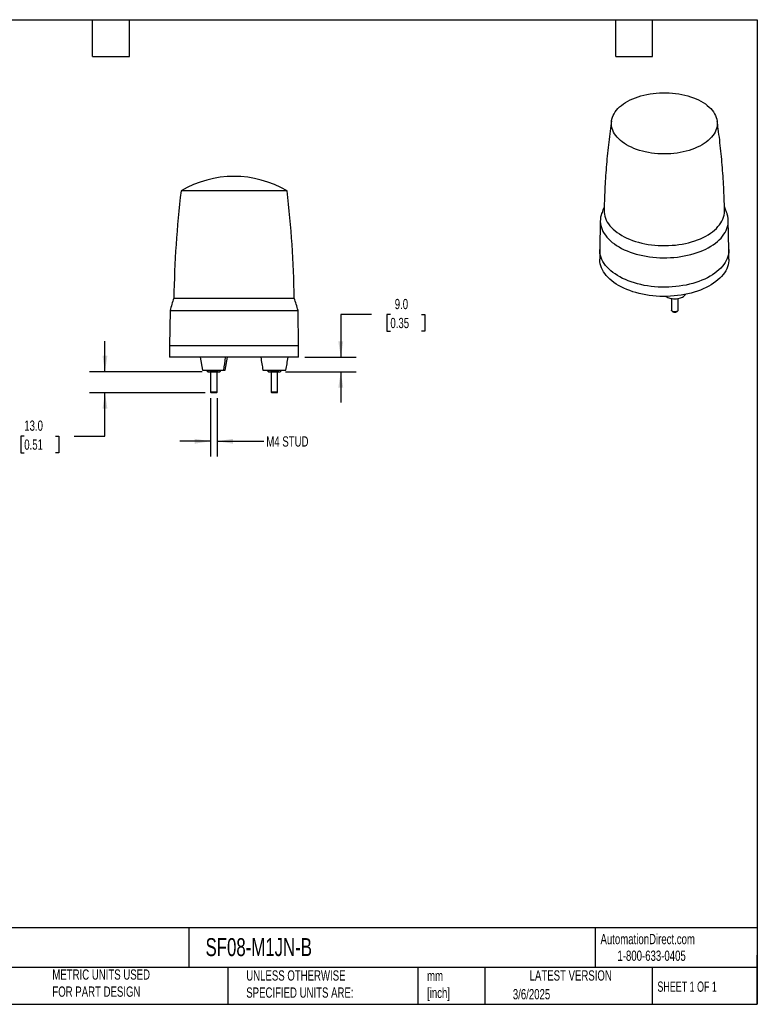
# Model space of a CAD drawing. Header units: millimetres. Extents: x 19 to 819, y 19 to 629.
# Tile 3 of 3: x 363 to 819, y 19 to 629. Entities that reach past the tile are written whole.
import ezdxf

# ---------------------------------------------------------------- set-up
doc = ezdxf.new("R2010")
doc.units = ezdxf.units.MM
doc.header["$LTSCALE"] = 3
doc.linetypes.add('SLD-Solid', pattern=[0])
doc.layers.add('DIMENSIONS', color=140, linetype='SLD-Solid', lineweight=25)
doc.layers.add('TEXT', color=140, linetype='SLD-Solid', lineweight=25)
doc.styles.add('SLDTEXTSTYLE0', font='TXT', dxfattribs={"width": 0.7})
doc.styles.add('SLDTEXTSTYLE1', font='TXT', dxfattribs={"width": 0.65})
doc.dimstyles.new('SLDDIMSTYLE3', dxfattribs={"dimtxt": 6.474023, "dimasz": 9.906, "dimexe": 0, "dimexo": 0.0625, "dimgap": 1.618506, "dimtad": 0, "dimtih": 1, "dimtoh": 1, "dimrnd": 1e-09, "dimzin": 12, "dimdsep": 46, "dimtxsty": 'SLDTEXTSTYLE0', "dimsah": 1, "dimcen": 0.09, "dimadec": 0, "dimazin": 3, "dimtfac": 1, "dimtmove": 0, "dimatfit": 0, "dimfxl": 0, "dimfrac": 2, "dimtolj": 1, "dimtzin": 12, "dimarcsym": 0})
doc.dimstyles.new('SLDDIMSTYLE4', dxfattribs={"dimtxt": 6.474023, "dimasz": 9.906, "dimexe": 0, "dimexo": 0.0625, "dimgap": 1.618506, "dimtad": 0, "dimtih": 1, "dimtoh": 1, "dimrnd": 1e-09, "dimzin": 4, "dimdsep": 46, "dimtxsty": 'SLDTEXTSTYLE0', "dimsah": 1, "dimcen": 0.09, "dimadec": 0, "dimazin": 1, "dimtfac": 1, "dimtmove": 0, "dimatfit": 0, "dimfxl": 0, "dimfrac": 2, "dimtolj": 1, "dimtzin": 12, "dimarcsym": 0})

# ---------------------------------------------------------------- blocks, each defined once
blk = doc.blocks.new('_D_5')
at = {"layer": 'DIMENSIONS'}
for p, q in [((480.76, 394.23), (480.76, 358.12)), ((484.76, 394.23), (484.76, 358.12)), ((480.76, 367.65), (461.71, 367.65)), ((484.76, 367.65), (513.8, 367.65))]:
    blk.add_line(p, q, dxfattribs=at)
for points in [[(480.76, 367.65), (470.86, 369.17), (470.86, 366.13)], [(484.76, 367.65), (494.67, 366.13), (494.67, 369.17)]]:
    blk.add_solid(points, dxfattribs=at)
at = {"layer": 'DIMENSIONS', "insert": (515.25, 370.69), "char_height": 6.35, "attachment_point": 1, "style": 'SLDTEXTSTYLE0'}
blk.add_mtext('M4 STUD', dxfattribs=at)
blk = doc.blocks.new('_D_6')
at = {"layer": 'DIMENSIONS'}
for p, q in [((415.37, 410.65), (415.37, 429.7)), ((475.45, 410.65), (405.84, 410.65)), ((477.34, 397.65), (405.84, 397.65)), ((415.37, 370.85), (415.37, 397.65)), ((365.41, 370.85), (363.24, 370.85)), ((363.24, 370.85), (363.24, 360.56)), ((384.65, 370.85), (386.83, 370.85)), ((386.83, 370.85), (386.83, 360.56)), ((396.32, 370.85), (415.37, 370.85)), ((363.24, 360.56), (365.41, 360.56)), ((386.83, 360.56), (384.65, 360.56))]:
    blk.add_line(p, q, dxfattribs=at)
for points in [[(415.37, 410.65), (416.89, 420.56), (413.85, 420.56)], [(415.37, 397.65), (413.85, 387.74), (416.89, 387.74)]]:
    blk.add_solid(points, dxfattribs=at)
at = {"layer": 'DIMENSIONS', "char_height": 6.35, "attachment_point": 1, "style": 'SLDTEXTSTYLE0'}
for s, insert in [('13.0', (365.41, 380.49)), ('0.51', (365.41, 368.75))]:
    blk.add_mtext(s, dxfattribs=dict(at, insert=insert))
blk = doc.blocks.new('_D_7')
at = {"layer": 'DIMENSIONS'}
for p, q in [((580.38, 446.15), (561.33, 446.15)), ((561.33, 446.15), (561.33, 419.65)), ((592.05, 446.15), (589.88, 446.15)), ((589.88, 446.15), (589.88, 435.86)), ((611.29, 446.15), (613.46, 446.15)), ((613.46, 446.15), (613.46, 435.86)), ((589.88, 435.86), (592.05, 435.86)), ((613.46, 435.86), (611.29, 435.86)), ((539.07, 419.65), (570.86, 419.65)), ((527.11, 410.65), (570.86, 410.65)), ((561.33, 410.65), (561.33, 391.6))]:
    blk.add_line(p, q, dxfattribs=at)
for points in [[(561.33, 419.65), (562.86, 429.56), (559.81, 429.56)], [(561.33, 410.65), (559.81, 400.74), (562.86, 400.74)]]:
    blk.add_solid(points, dxfattribs=at)
at = {"layer": 'DIMENSIONS', "char_height": 6.35, "attachment_point": 1, "style": 'SLDTEXTSTYLE0'}
for s, insert in [('9.0', (594.74, 455.78)), ('0.35', (592.05, 444.04))]:
    blk.add_mtext(s, dxfattribs=dict(at, insert=insert))

msp = doc.modelspace()

# ---------------------------------------------------------------- linework, layer by layer
for p, q in [((527.897807, 522.6073), (462.46673, 522.6073)), ((528.061657, 522.6073), (527.897807, 522.6073)), ((721.984066, 504.372413), (721.600084, 486.411251)), ((801.593992, 486.411251), (801.21001, 504.372413)), ((721.597038, 486.126288), (721.597038, 480.410503)), ((801.597038, 480.410503), (801.597038, 486.126288)), ((457.982679, 456.252995), (532.545709, 456.252995)), ((766.067514, 456.026203), (766.067514, 448.824628)), ((770.067514, 448.824628), (770.067514, 456.01678)), ((455.648205, 448.649804), (455.264194, 426.649804)), ((455.648205, 448.649804), (534.880182, 448.649804)), ((535.264194, 426.649804), (534.880182, 448.649804)), ((766.65307, 448.008353), (766.928887, 447.849075)), ((769.206141, 447.849075), (769.481957, 448.008353)), ((455.264194, 426.649804), (455.264194, 419.649804)), ((495.264194, 426.649804), (455.264194, 426.649804)), ((535.264194, 426.649804), (495.264194, 426.649804)), ((535.264194, 419.649804), (535.264194, 426.649804)), ((535.264194, 419.649804), (455.264194, 419.649804)), ((474.364298, 419.649804), (475.664283, 411.649804)), ((489.864105, 411.649804), (491.16409, 419.649804)), ((478.719493, 410.964287), (479.264194, 410.649804)), ((478.722742, 410.962411), (478.722742, 411.649804)), ((480.743468, 410.962411), (480.743468, 411.649804)), ((480.764194, 410.649804), (480.764194, 398.039804)), ((484.764194, 398.039804), (484.764194, 410.649804)), ((484.78492, 411.649804), (484.78492, 410.962411)), ((486.264194, 410.649804), (486.808894, 410.964287)), ((486.805646, 410.962411), (486.805646, 411.649804)), ((513.164194, 411.649804), (527.364194, 411.649804)), ((516.219493, 410.964287), (516.764194, 410.649804)), ((516.222742, 410.962411), (516.222742, 411.649804)), ((518.243468, 410.962411), (518.243468, 411.649804)), ((518.264194, 410.649804), (518.264194, 398.039804)), ((522.264194, 398.039804), (522.264194, 410.649804)), ((522.28492, 411.649804), (522.28492, 410.962411)), ((523.764194, 410.649804), (524.308894, 410.964287)), ((524.305646, 411.649804), (524.305646, 410.962411)), ((480.764194, 398.039804), (481.154194, 397.649804)), ((484.764194, 398.039804), (480.764194, 398.039804)), ((484.374194, 397.649804), (481.154194, 397.649804)), ((484.374194, 397.649804), (484.764194, 398.039804)), ((518.264194, 398.039804), (518.654194, 397.649804)), ((522.264194, 398.039804), (518.264194, 398.039804)), ((521.874194, 397.649804), (518.654194, 397.649804)), ((521.874194, 397.649804), (522.264194, 398.039804))]:
    msp.add_line(p, q)
at = {"flags": 128}
for points in [[(786.987754, 576.464098), (788.20615, 575.548212), (789.325558, 574.591149), (790.341814, 573.59647), (791.251137, 572.567876), (792.050146, 571.509192), (792.735867, 570.424357), (793.305749, 569.317408), (793.757673, 568.19246), (794.089957, 567.053701), (794.301365, 565.905365), (794.391111, 564.751725), (794.358861, 563.597072), (794.204735, 562.445702), (793.929306, 561.301897), (793.533599, 560.169914), (793.019086, 559.053963), (792.387681, 557.958195), (791.641732, 556.886686), (790.784015, 555.843423), (789.817721, 554.832288), (788.746444, 553.85704), (787.57417, 552.921309), (786.305258, 552.028574), (784.944431, 551.182159), (783.49675, 550.38521), (781.9676, 549.640692), (780.362671, 548.951377), (778.687932, 548.319826), (776.949614, 547.748391), (775.154183, 547.239197), (773.308319, 546.794138), (771.418888, 546.414869), (769.492919, 546.102802), (767.537577, 545.859098), (765.560136, 545.684662), (763.567952, 545.580145), (761.568436, 545.545935), (759.569026, 545.582158), (757.577161, 545.688681), (755.600249, 545.865107), (753.645647, 546.11078), (751.720624, 546.424786), (749.832342, 546.805956), (747.987825, 547.252873), (746.193935, 547.763875), (744.457346, 548.337059), (742.784518, 548.970295), (741.181674, 549.661226), (739.654776, 550.407281), (738.209505, 551.205687), (736.851237, 552.053472), (735.585024, 552.947482), (734.415579, 553.884392), (733.34725, 554.860717), (732.384012, 555.872824), (731.529449, 556.916949), (730.786739, 557.989207), (730.158645, 559.085609), (729.647504, 560.202077), (729.255218, 561.334457), (728.983245, 562.478537), (728.832598, 563.63006), (728.803836, 564.784744), (728.897068, 565.938292), (729.111945, 567.086413), (729.447669, 568.224837), (729.902991, 569.349327), (730.476217, 570.455701), (731.165215, 571.539844), (731.96742, 572.597722), (732.87985, 573.625399), (733.89911, 574.619053), (735.021408, 575.574987), (736.242568, 576.489645), (737.55805, 577.359625), (738.962957, 578.181689), (740.452065, 578.952781), (742.019834, 579.670031), (743.660431, 580.330772), (745.367754, 580.932544), (747.13545, 581.47311), (748.956945, 581.950459), (750.825462, 582.362815), (752.734049, 582.708644), (754.675608, 582.986659), (756.642914, 583.195826), (758.628651, 583.335367), (760.62543, 583.404763), (762.625823, 583.403756), (764.622389, 583.332349), (766.607701, 583.190809), (768.574372, 582.979661), (770.515088, 582.699692), (772.422628, 582.351942), (774.289896, 581.937706), (776.109945, 581.458523), (777.876006, 580.916178), (779.581508, 580.312687), (781.220106, 579.650296), (782.785706, 578.931469), (784.272482, 578.158879), (785.674904, 577.335401), (786.987754, 576.464098)], [(722.7653, 508.618224), (722.435225, 507.543265), (722.165181, 506.292617), (722.014891, 505.035281), (721.98481, 503.775075), (722.07503, 502.515826), (722.285277, 501.261358), (722.614913, 500.015481), (723.062936, 498.781979), (723.627985, 497.564597), (724.308346, 496.367034), (725.101951, 495.192926), (726.006391, 494.045838), (727.018918, 492.929255), (728.136458, 491.846567), (729.355616, 490.801062), (730.672691, 489.795916), (732.083682, 488.834182), (733.584303, 487.918779)], [(724.317999, 510.546549), (724.349728, 509.376777), (724.501625, 508.150733), (724.77452, 506.931695), (725.167522, 505.723638), (725.67935, 504.530504), (726.308334, 503.356183), (727.052422, 502.204508), (727.909187, 501.079233), (728.875835, 499.984029), (729.949213, 498.922469), (731.12582, 497.898015), (732.401817, 496.914009), (733.773044, 495.973661), (735.235026, 495.080037)], [(733.584303, 487.918779), (735.169999, 487.052489), (736.835953, 486.237941), (738.577105, 485.47761), (740.388168, 484.773805), (742.263642, 484.128663), (744.197831, 483.544143), (746.18486, 483.022021), (748.218696, 482.563883), (750.293161, 482.171119), (752.401956, 481.844923), (754.538676, 481.586285), (756.696832, 481.39599), (758.86987, 481.274617), (761.05119, 481.222534), (763.234167, 481.239899), (765.412173, 481.32666), (767.578593, 481.482553), (769.726846, 481.707105), (771.85041, 481.999633), (773.942834, 482.35925), (775.997765, 482.784863), (778.008961, 483.275179), (779.970315, 483.82871), (781.87587, 484.443774), (783.719838, 485.118504), (785.496621, 485.85085), (787.200821, 486.638588), (788.827263, 487.479327), (790.371008, 488.370512), (791.827367, 489.309437), (793.191918, 490.293251), (794.460516, 491.318965), (795.629309, 492.383466), (796.694747, 493.483519), (797.653595, 494.615784), (798.50294, 495.776823), (799.240202, 496.96311), (799.863144, 498.17104), (800.369873, 499.396948), (800.75885, 500.637108), (801.028894, 501.887755), (801.179185, 503.145091), (801.209266, 504.405298), (801.119045, 505.664547), (800.908798, 506.919015), (800.579163, 508.164892), (800.429037, 508.617476)], [(735.235026, 495.080037), (736.782995, 494.236052), (738.411903, 493.44446), (740.116436, 492.707843), (741.891034, 492.028602), (743.729909, 491.408954), (745.627063, 490.85092), (747.576308, 490.35632), (749.571285, 489.926767), (751.605488, 489.563663), (753.672282, 489.268191), (755.764924, 489.041316), (757.876589, 488.883777), (760.00039, 488.796088), (762.129398, 488.778536), (764.25667, 488.831178), (766.375267, 488.953842), (768.478279, 489.146127), (770.558845, 489.407407), (772.61018, 489.73683), (774.625592, 490.13332), (776.598507, 490.595585), (778.522491, 491.122117), (780.391268, 491.711198), (782.198742, 492.360908), (783.939017, 493.069125), (785.606417, 493.833542), (787.195504, 494.651664), (788.701094, 495.520822), (790.118276, 496.438183), (791.442428, 497.400752), (792.66923, 498.405392), (793.794681, 499.448824), (794.815111, 500.527646), (795.727189, 501.638338), (796.527943, 502.777278), (797.214759, 503.940751), (797.785397, 505.124961), (798.237996, 506.326046), (798.571081, 507.540089), (798.783563, 508.763129), (798.874751, 509.991177), (798.876082, 510.54628)], [(789.881309, 469.798126), (788.280243, 468.923438), (786.59814, 468.100995), (784.84011, 467.333294), (783.011492, 466.622667), (781.117839, 465.971271), (779.164901, 465.381086), (777.158611, 464.853903), (775.10506, 464.391323), (773.010487, 463.994752), (770.881251, 463.665394), (768.723819, 463.404249), (766.544743, 463.212109), (764.350641, 463.08956), (762.148177, 463.036972), (759.944039, 463.054506), (757.744921, 463.142108), (755.557501, 463.299512), (753.388424, 463.52624), (751.244276, 463.821604), (749.131569, 464.184707), (747.056719, 464.614445), (745.026027, 465.109514), (743.045662, 465.668411), (741.121636, 466.289437), (739.259793, 466.970707), (737.465788, 467.710152), (735.745068, 468.505526), (734.10286, 469.354414), (732.544151, 470.254238), (731.073675, 471.202264), (729.695897, 472.195614), (728.415002, 473.231272), (727.234879, 474.306091), (726.159114, 475.416807), (725.190972, 476.560048), (724.333394, 477.732341), (723.588985, 478.930126), (722.960005, 480.149766), (722.448364, 481.387557), (722.055616, 482.639738), (721.782955, 483.902509), (721.631207, 485.172032), (721.600084, 486.411251)], [(801.593992, 486.411251), (801.593241, 485.808123), (801.502146, 484.536667), (801.289861, 483.270039), (800.95703, 482.012085), (800.504664, 480.766626), (799.934137, 479.537445), (799.247181, 478.328273), (798.445883, 477.142784), (797.532677, 475.984577), (796.510335, 474.85717), (795.381963, 473.763987), (794.150986, 472.708348), (792.821145, 471.693459), (791.396477, 470.722402), (789.881309, 469.798126)], [(801.597038, 480.410503), (801.562868, 479.456247), (801.411121, 478.186723), (801.138459, 476.923953), (800.745711, 475.671771), (800.234071, 474.433981), (799.605091, 473.214341), (798.860681, 472.016555), (798.003103, 470.844262), (797.034961, 469.701021), (795.959196, 468.590305), (794.779073, 467.515486), (793.498178, 466.479829), (792.1204, 465.486478), (790.649924, 464.538452), (789.091215, 463.638628), (787.449007, 462.789741), (785.728288, 461.994366), (783.934282, 461.254921), (782.07244, 460.573651), (780.148414, 459.952625), (778.168048, 459.393728), (776.137356, 458.898659), (774.062507, 458.468921), (771.949799, 458.105818), (769.805651, 457.810454), (767.636574, 457.583726), (765.449155, 457.426322), (763.250037, 457.33872), (761.045898, 457.321186), (758.843434, 457.373774), (756.649332, 457.496324), (754.470257, 457.688463), (752.312825, 457.949608), (750.183589, 458.278966), (748.089015, 458.675537), (746.035464, 459.138117), (744.029174, 459.6653), (742.076237, 460.255485), (740.182583, 460.906881), (738.353965, 461.617508), (736.595935, 462.385209), (734.913833, 463.207653), (733.312766, 464.082341), (731.797598, 465.006617), (730.37293, 465.977674), (729.043089, 466.992563), (727.812113, 468.048201), (726.68374, 469.141384), (725.661398, 470.268791), (724.748192, 471.426998), (723.946894, 472.612487), (723.259938, 473.821659), (722.689411, 475.050841), (722.237045, 476.2963), (721.904214, 477.554253), (721.691929, 478.820881), (721.600835, 480.092337), (721.597038, 480.410503)], [(770.067514, 448.824628), (770.028056, 448.596418), (769.868151, 448.322121), (769.595106, 448.079399), (769.226076, 447.883502), (768.78425, 447.746739), (768.297388, 447.677704), (767.796083, 447.680735), (767.311832, 447.755641), (766.875064, 447.897715), (766.513222, 448.09803), (766.249042, 448.344001), (766.099123, 448.62017), (766.067514, 448.824628)]]:
    msp.add_lwpolyline(points, dxfattribs=at)
for centre, radius, start, end in [((495.264194, 467.649804), 64, 59.172146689, 120.827853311), ((1107.896392, 445.662178), 650, 173.201549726, 179.066406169), ((-117.368005, 445.662178), 650, 0.933593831, 6.798450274), ((609.720907, 405.503508), 160.000001, 161.507272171, 164.355705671), ((380.80748, 405.503508), 160.000001, 15.644294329, 18.492727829), ((768.067514, 449.992715), 2.427275, 242.024310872, 297.975689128), ((319.668767, 439.546612), 171.527938, 350.640003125, 353.338838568), ((660.51806, 439.700432), 149.999999, 187.68176896, 190.778003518), ((380.010328, 439.700432), 149.999999, 349.221996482, 352.31823104)]:
    msp.add_arc(centre, radius, start, end)
for points, knots in [([(728.920361, 566.079471), (728.617497, 563.960263), (727.989253, 559.56431), (727.166674, 552.862002), (726.421935, 545.981721), (725.785997, 539.080969), (725.257388, 532.163905), (724.833643, 525.233885), (724.528793, 518.294042), (724.36126, 513.397116), (724.327061, 510.813758), (724.323528, 510.546872)], [0, 0, 0, 0, 0.1155761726, 0.2397440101, 0.363980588, 0.4882704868, 0.6125988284, 0.7369512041, 0.8613136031, 0.9856723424, 1, 1, 1, 1]), ([(798.864235, 510.546465), (798.852596, 511.295492), (798.80501, 514.358055), (798.611351, 519.729032), (798.282247, 526.654386), (797.83833, 533.565181), (797.289543, 540.458267), (796.635129, 547.330491), (795.872115, 554.177479), (795.089431, 560.42699), (794.513942, 564.382497), (794.267888, 566.073696)], [0, 0, 0, 0, 0.0402158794, 0.164431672, 0.2885735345, 0.4126282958, 0.5365826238, 0.6604229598, 0.7841354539, 0.9077058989, 1, 1, 1, 1]), ([(724.381295, 512.923761), (724.20228, 512.480216), (723.631055, 511.064895), (723.122001, 509.616871), (722.772478, 508.62264)], [0, 0, 0, 0, 0.3133876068, 1, 1, 1, 1]), ([(800.41431, 508.621572), (800.201184, 509.239119), (799.702112, 510.685208), (799.142388, 512.100555), (798.821693, 512.911484)], [0, 0, 0, 0, 0.4270461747, 1, 1, 1, 1]), ([(762.575455, 457.354306), (762.619045, 457.319001), (762.92326, 457.072602), (763.702632, 456.680509), (764.951807, 456.215762), (766.479173, 455.904776), (768.178532, 455.79818), (769.924562, 455.937613), (771.555154, 456.320917), (772.941387, 456.902761), (773.971608, 457.616473), (774.57018, 458.211543), (774.738589, 458.566099), (774.775804, 458.644448)], [0, 0, 0, 0, 0.0148811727, 0.1038573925, 0.202101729, 0.3086626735, 0.4215909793, 0.5379948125, 0.6543986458, 0.7673269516, 0.873887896, 0.9721322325, 1, 1, 1, 1]), ([(475.693064, 411.649804), (475.691095, 411.649804), (475.685822, 411.649804), (476.01432, 411.649804), (476.697546, 411.649804), (477.773296, 411.649804), (479.177219, 411.649804), (480.800782, 411.649804), (482.49107, 411.649804), (484.102403, 411.649804), (485.528634, 411.649804), (486.718266, 411.649804), (487.65958, 411.649804), (488.38647, 411.649804), (488.744836, 411.649804), (488.912974, 411.649804)], [0, 0, 0, 0, 0.0476693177, 0.1276437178, 0.2143881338, 0.3063158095, 0.4010726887, 0.4958295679, 0.5877572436, 0.6745016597, 0.7544760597, 0.8269058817, 0.8916890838, 0.9491825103, 1, 1, 1, 1]), ([(479.290326, 410.649804), (479.282182, 410.649804), (479.244124, 410.649804), (479.389656, 410.649804), (479.619933, 410.649804), (479.733105, 410.649804)], [0, 0, 0, 0, 0.12161797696, 0.56830778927, 1, 1, 1, 1]), ([(479.733105, 410.649804), (479.904564, 410.649804), (480.074464, 410.679388), (480.411645, 410.788312), (480.578888, 410.867391), (480.743468, 410.962411)], [0, 0, 0, 0, 0.5, 0.5, 1, 1, 1, 1]), ([(479.733105, 410.649804), (479.878938, 410.649804), (480.061895, 410.649804), (480.494207, 410.649804), (480.743468, 410.649804), (481.28492, 410.649804), (481.576774, 410.649804), (482.170756, 410.649804), (482.472527, 410.649804), (482.764194, 410.649804)], [0, 0, 0, 0, 0.25, 0.25, 0.5, 0.5, 0.75, 0.75, 1, 1, 1, 1]), ([(479.733105, 410.649804), (479.918551, 410.649804), (480.195298, 410.649804), (480.62307, 410.649804), (480.764194, 410.649804)], [0, 0, 0, 0, 0.6700945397, 1, 1, 1, 1]), ([(482.764194, 410.649804), (482.421276, 410.649804), (482.081475, 410.679388), (481.407113, 410.788312), (481.072628, 410.867391), (480.743468, 410.962411)], [0, 0, 0, 0, 0.5, 0.5, 1, 1, 1, 1]), ([(482.764194, 410.649804), (483.05586, 410.649804), (483.357632, 410.649804), (483.951613, 410.649804), (484.243468, 410.649804), (484.78492, 410.649804), (485.03418, 410.649804), (485.466492, 410.649804), (485.649449, 410.649804), (485.795283, 410.649804)], [0, 0, 0, 0, 0.25, 0.25, 0.5, 0.5, 0.75, 0.75, 1, 1, 1, 1]), ([(484.764194, 410.649804), (484.961675, 410.649804), (485.369989, 410.649804), (485.650461, 410.649804), (485.795283, 410.649804)], [0, 0, 0, 0, 0.4836520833, 1, 1, 1, 1]), ([(485.795283, 410.649804), (485.966742, 410.649804), (486.136642, 410.679388), (486.473823, 410.788312), (486.641065, 410.867391), (486.805646, 410.962411)], [0, 0, 0, 0, 0.5, 0.5, 1, 1, 1, 1]), ([(485.795283, 410.649804), (485.94598, 410.649804), (486.219393, 410.649804), (486.232278, 410.649804), (486.238062, 410.649804)], [0, 0, 0, 0, 0.55117022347, 1, 1, 1, 1]), ([(485.795283, 410.649804), (485.94598, 410.649804), (486.219393, 410.649804), (486.232278, 410.649804), (486.238062, 410.649804)], [0, 0, 0, 0, 0.5511702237, 1, 1, 1, 1]), ([(488.912974, 411.649804), (489.060463, 411.649804), (489.374815, 411.649804), (489.691044, 411.649804), (489.868817, 411.649804), (489.842579, 411.649804), (489.835323, 411.649804)], [0, 0, 0, 0, 0.2568425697, 0.5474267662, 0.8748550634, 1, 1, 1, 1]), ([(516.790326, 410.649804), (516.782182, 410.649804), (516.744124, 410.649804), (516.889656, 410.649804), (517.119933, 410.649804), (517.233105, 410.649804)], [0, 0, 0, 0, 0.1216179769, 0.5683077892, 1, 1, 1, 1]), ([(517.233105, 410.649804), (517.404564, 410.649804), (517.574464, 410.679388), (517.911645, 410.788312), (518.078888, 410.867391), (518.243468, 410.962411)], [0, 0, 0, 0, 0.5, 0.5, 1, 1, 1, 1]), ([(517.233105, 410.649804), (517.378938, 410.649804), (517.561895, 410.649804), (517.994207, 410.649804), (518.243468, 410.649804), (518.78492, 410.649804), (519.076774, 410.649804), (519.670756, 410.649804), (519.972527, 410.649804), (520.264194, 410.649804)], [0, 0, 0, 0, 0.25, 0.25, 0.5, 0.5, 0.75, 0.75, 1, 1, 1, 1]), ([(520.264194, 410.649804), (519.921276, 410.649804), (519.581475, 410.679388), (518.907113, 410.788312), (518.572628, 410.867391), (518.243468, 410.962411)], [0, 0, 0, 0, 0.5, 0.5, 1, 1, 1, 1]), ([(520.264194, 410.649804), (520.55586, 410.649804), (520.857632, 410.649804), (521.451613, 410.649804), (521.743468, 410.649804), (522.28492, 410.649804), (522.53418, 410.649804), (522.966492, 410.649804), (523.149449, 410.649804), (523.295283, 410.649804)], [0, 0, 0, 0, 0.25, 0.25, 0.5, 0.5, 0.75, 0.75, 1, 1, 1, 1]), ([(523.295283, 410.649804), (523.466742, 410.649804), (523.636642, 410.679388), (523.973823, 410.788312), (524.141065, 410.867391), (524.305646, 410.962411)], [0, 0, 0, 0, 0.5, 0.5, 1, 1, 1, 1]), ([(523.295283, 410.649804), (523.44598, 410.649804), (523.719393, 410.649804), (523.732278, 410.649804), (523.738062, 410.649804)], [0, 0, 0, 0, 0.5511702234, 1, 1, 1, 1])]:
    msp.add_open_spline(points, degree=3, knots=knots)
for points in [[(478.722742, 410.962411), (479.051656, 410.772512), (479.390575, 410.649804), (479.733105, 410.649804)], [(484.78492, 410.962411), (484.127091, 410.772512), (483.449254, 410.649804), (482.764194, 410.649804)], [(484.78492, 410.962411), (485.113834, 410.772512), (485.452753, 410.649804), (485.795283, 410.649804)], [(516.222742, 410.962411), (516.551656, 410.772512), (516.890575, 410.649804), (517.233105, 410.649804)], [(522.28492, 410.962411), (521.627091, 410.772512), (520.949254, 410.649804), (520.264194, 410.649804)], [(522.28492, 410.962411), (522.613834, 410.772512), (522.952753, 410.649804), (523.295283, 410.649804)]]:
    msp.add_open_spline(points, degree=3)
at = {"layer": 'TEXT'}
for p, q in [((19.05, 628.65), (819.15, 628.65)), ((407.67, 605.79), (407.67, 628.65)), ((430.53, 605.79), (430.53, 628.65)), ((731.52, 605.79), (731.52, 628.65)), ((754.38, 605.79), (754.38, 628.65)), ((819.15, 628.65), (819.15, 19.05)), ((407.67, 605.79), (430.53, 605.79)), ((731.52, 605.79), (754.38, 605.79)), ((819.15, 66.378323), (19.05, 66.378323)), ((467.276686, 66.378323), (467.276686, 41.91)), ((718.726132, 66.378323), (718.726132, 41.91)), ((819.15, 19.05), (819.15, 49.53)), ((819.15, 41.91), (19.05, 41.91)), ((491.340532, 41.91), (491.340532, 19.05)), ((609.072914, 41.91), (609.072914, 19.05)), ((650.436293, 41.91), (650.436293, 19.05)), ((754.046247, 41.91), (754.046247, 19.05)), ((19.05, 19.05), (819.15, 19.05))]:
    msp.add_line(p, q, dxfattribs=at)

# ---------------------------------------------------------------- texts
for s, insert, char_height, attachment_point, style in [('AutomationDirect.com', (722.084876, 62.629594), 6.35, 1, 'SLDTEXTSTYLE0'), ('SF08-M1JN-B', (477.623166, 60.019161), 11.1125, 1, 'SLDTEXTSTYLE0'), ('1-800-633-0405', (732.574739, 52.311071), 6.35, 1, 'SLDTEXTSTYLE0'), ('METRIC UNITS USED ^JFOR PART DESIGN', (382.813004, 40.667648), 6.35, 1, 'SLDTEXTSTYLE0'), ('UNLESS OTHERWISE ^JSPECIFIED UNITS ARE:', (502.823739, 40.081527), 6.35, 1, 'SLDTEXTSTYLE0'), ('mm^J[inch]', (614.721508, 39.891567), 6.35, 1, 'SLDTEXTSTYLE0'), ('LATEST VERSION', (703.656394, 40.091982), 6.35, 2, 'SLDTEXTSTYLE0'), ('SHEET 1 OF 1', (757.323857, 33.154471), 6.35, 1, 'SLDTEXTSTYLE1'), ('3/6/2025', (667.838426, 28.491359), 6.35, 1, 'SLDTEXTSTYLE0')]:
    msp.add_mtext(s, dxfattribs=dict(at, insert=insert, char_height=char_height, attachment_point=attachment_point, style=style))

# ---------------------------------------------------------------- dimensions: what is measured, and where the dimension line sits
at = {"layer": 'DIMENSIONS'}
for base, p1, p2, picture, middle in [((561.332041, 419.649804), (523.295283, 410.649804), (535.264194, 419.649804), '_D_7', (561.332041, 446.145067)), ((415.369917, 397.649804), (479.264194, 410.649804), (481.154194, 397.649804), '_D_6', (415.369917, 370.8539))]:
    dim = msp.add_linear_dim(base=base, p1=p1, p2=p2, angle=90, dimstyle='SLDDIMSTYLE4', dxfattribs=at)
    dim.commit()
    dim.dimension.update_dxf_attribs({"geometry": picture, "text_midpoint": middle, "dimtype": 160})
dim = msp.add_linear_dim(base=(480.764194, 367.649804), p1=(484.764194, 398.039804), p2=(480.764194, 398.039804), text='M4 STUD', dimstyle='SLDDIMSTYLE3', dxfattribs=at)
dim.commit()
dim.dimension.update_dxf_attribs({"geometry": '_D_5', "text_midpoint": (534.865402, 367.649804), "dimtype": 160})

doc.saveas('drawing.dxf')
